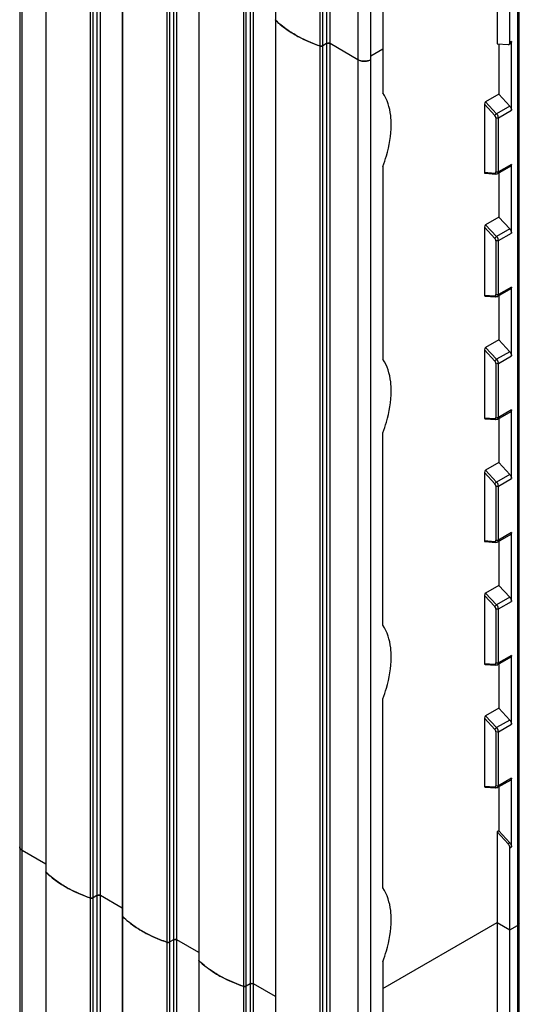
# Model space of a CAD drawing. Header units: millimetres. Extents: x 465 to 551, y 109 to 1310.
# Tile 4 of 7: x 466 to 549, y 763 to 927. Entities that reach past the tile are written whole.
import ezdxf

# ---------------------------------------------------------------- set-up
doc = ezdxf.new("R2010")
doc.units = ezdxf.units.MM
doc.header["$LTSCALE"] = 92.282596
doc.layers.get('0').update_dxf_attribs({"linetype": 'CONTINUOUS'})

msp = doc.modelspace()

# ---------------------------------------------------------------- linework, layer by layer
at = {"color": 7}
for p, q in [((466.17, 1279.41), (466.17, 298.5)), ((466.6, 297.89), (466.6, 1279.16)), ((470.56, 294.24), (470.56, 1275.47)), ((477.91, 1272.25), (477.91, 290)), ((478.4, 290.03), (478.4, 1272.28)), ((479.02, 1271.99), (479.02, 290.39)), ((479.59, 290.39), (479.59, 1271.66)), ((483.29, 286.89), (483.29, 1268.13)), ((490.64, 1264.9), (490.64, 282.65)), ((491.13, 282.68), (491.13, 1264.94)), ((491.75, 1264.64), (491.75, 283.04)), ((492.32, 283.04), (492.32, 1264.32)), ((496.01, 279.54), (496.01, 1260.78)), ((548.95, 1261.57), (548.95, 137.66)), ((549.25, 137.83), (549.25, 1261.74)), ((503.37, 1257.55), (503.37, 275.3)), ((503.85, 275.34), (503.85, 1257.59)), ((504.48, 1257.29), (504.48, 275.7)), ((505.04, 275.7), (505.04, 1256.97)), ((508.74, 272.2), (508.74, 1253.42)), ((516.1, 1250.2), (516.1, 267.95)), ((516.58, 267.99), (516.58, 1250.24)), ((517.21, 1249.95), (517.21, 268.35)), ((517.77, 268.35), (517.77, 1249.62)), ((522.41, 1247.47), (522.41, 265.67)), ((524.53, 265.67), (524.53, 1247.92)), ((545.56, 954.58), (545.56, 923.15)), ((547.68, 923.35), (547.68, 951.93)), ((470.5, 949.07), (470.5, 785.49)), ((483.23, 941.73), (483.23, 778.14)), ((495.96, 934.38), (495.96, 770.79)), ((526.54, 934.24), (526.54, 914.97)), ((508.69, 927.03), (508.69, 763.44)), ((547.96, 923.52), (547.68, 923.35)), ((547.96, 912.09), (547.96, 923.52)), ((517.21, 923.18), (516.58, 922.82)), ((522.41, 920.5), (517.77, 923.18)), ((526.54, 922.23), (524.53, 921.08)), ((545.56, 923.15), (547.38, 923.01)), ((545.84, 923.13), (545.84, 914.74)), ((547.38, 923.01), (547.54, 923.04)), ((547.82, 923.21), (547.54, 923.04)), ((545.84, 914.74), (543.65, 913.47)), ((545.84, 914.74), (547.67, 912.77)), ((543.44, 913.08), (543.44, 901.78)), ((545.18, 911.21), (543.44, 913.08)), ((545.48, 911.5), (543.65, 913.47)), ((547.67, 912.77), (545.48, 911.5)), ((545.77, 910.82), (547.96, 912.09)), ((545.35, 910.82), (545.35, 901.84)), ((545.77, 901.84), (545.77, 910.82)), ((526.54, 902.72), (526.54, 870.71)), ((547.82, 902.79), (545.63, 901.53)), ((547.96, 903.1), (545.77, 901.84)), ((547.96, 891.67), (547.96, 903.1)), ((543.44, 901.78), (545.18, 901.65)), ((543.55, 901.61), (545.37, 901.47)), ((545.84, 901.65), (545.84, 894.33)), ((545.84, 894.33), (543.65, 893.06)), ((545.84, 894.33), (547.67, 892.36)), ((543.44, 892.67), (543.44, 881.37)), ((545.18, 890.79), (543.44, 892.67)), ((545.48, 891.09), (543.65, 893.06)), ((547.67, 892.36), (545.48, 891.09)), ((545.77, 890.41), (547.96, 891.67)), ((545.35, 890.4), (545.35, 881.43)), ((545.77, 881.43), (545.77, 890.41)), ((547.96, 882.69), (545.77, 881.43)), ((547.96, 871.26), (547.96, 882.69)), ((543.44, 881.37), (545.18, 881.24)), ((543.55, 881.2), (545.37, 881.06)), ((547.82, 882.38), (545.63, 881.12)), ((545.84, 881.24), (545.84, 873.91)), ((545.84, 873.91), (543.65, 872.65)), ((545.48, 870.68), (543.65, 872.65)), ((545.84, 873.91), (547.67, 871.94)), ((543.44, 872.26), (543.44, 860.95)), ((545.18, 870.38), (543.44, 872.26)), ((547.67, 871.94), (545.48, 870.68)), ((545.77, 869.99), (547.96, 871.26)), ((545.35, 869.99), (545.35, 861.02)), ((545.77, 861.01), (545.77, 869.99)), ((547.82, 861.97), (545.63, 860.7)), ((547.96, 862.28), (545.77, 861.01)), ((547.96, 850.85), (547.96, 862.28)), ((543.44, 860.95), (545.18, 860.82)), ((543.55, 860.78), (545.37, 860.65)), ((545.84, 860.83), (545.84, 853.5)), ((526.54, 826.46), (526.54, 858.47)), ((545.84, 853.5), (543.65, 852.24)), ((545.84, 853.5), (547.67, 851.53)), ((543.44, 851.85), (543.44, 840.54)), ((545.18, 849.97), (543.44, 851.85)), ((545.48, 850.27), (543.65, 852.24)), ((547.67, 851.53), (545.48, 850.27)), ((545.77, 849.58), (547.96, 850.85)), ((545.35, 849.58), (545.35, 840.6)), ((545.77, 840.6), (545.77, 849.58)), ((547.82, 841.56), (545.63, 840.29)), ((547.96, 841.87), (545.77, 840.6)), ((547.96, 830.43), (547.96, 841.87)), ((543.44, 840.54), (545.18, 840.41)), ((543.55, 840.37), (545.37, 840.23)), ((545.84, 840.42), (545.84, 833.09)), ((545.84, 833.09), (543.65, 831.82)), ((545.48, 829.85), (543.65, 831.82)), ((545.84, 833.09), (547.67, 831.12)), ((543.44, 831.43), (543.44, 820.13)), ((545.18, 829.56), (543.44, 831.43)), ((547.67, 831.12), (545.48, 829.85)), ((545.77, 829.17), (547.96, 830.43)), ((545.35, 829.16), (545.35, 820.19)), ((545.77, 820.19), (545.77, 829.17)), ((547.82, 821.14), (545.63, 819.88)), ((547.96, 821.45), (545.77, 820.19)), ((547.96, 810.02), (547.96, 821.45)), ((543.44, 820.13), (545.18, 820)), ((543.55, 819.96), (545.37, 819.82)), ((545.84, 820), (545.84, 812.68)), ((526.54, 782.78), (526.54, 814.21)), ((545.84, 812.68), (543.65, 811.41)), ((545.84, 812.68), (547.67, 810.71)), ((543.44, 811.02), (543.44, 799.72)), ((545.18, 809.14), (543.44, 811.02)), ((545.48, 809.44), (543.65, 811.41)), ((547.67, 810.71), (545.48, 809.44)), ((545.35, 808.75), (545.35, 799.78)), ((545.77, 808.76), (547.96, 810.02)), ((545.77, 799.78), (545.77, 808.76)), ((547.82, 800.73), (545.63, 799.47)), ((547.96, 801.04), (545.77, 799.78)), ((547.96, 789.61), (547.96, 801.04)), ((543.44, 799.72), (545.18, 799.59)), ((543.55, 799.54), (545.37, 799.41)), ((545.84, 799.59), (545.84, 792.26)), ((545.84, 792.26), (545.56, 792.1)), ((545.56, 792.1), (545.56, 760.66)), ((547.38, 790.13), (545.56, 792.1)), ((545.84, 792.26), (547.67, 790.29)), ((547.67, 790.29), (547.38, 790.13)), ((547.68, 789.45), (547.96, 789.61)), ((547.68, 760.87), (547.68, 789.45)), ((470.5, 786.76), (466.6, 789.01)), ((470.5, 785.37), (470.5, 621.78)), ((479.02, 781.52), (478.4, 781.16)), ((483.23, 779.41), (479.59, 781.52)), ((483.23, 778.02), (483.23, 614.43)), ((526.54, 766.05), (545.56, 777.04)), ((545.56, 777.04), (547.68, 775.81)), ((547.68, 775.81), (548.95, 776.55)), ((549.25, 776.95), (548.95, 776.55)), ((491.75, 774.17), (491.13, 773.81)), ((495.96, 772.07), (492.32, 774.17)), ((495.96, 770.67), (495.96, 607.08)), ((526.54, 770.53), (526.54, 751.26)), ((504.48, 766.82), (503.85, 766.46)), ((508.69, 764.72), (505.04, 766.82))]:
    msp.add_line(p, q, dxfattribs=at)
for centre, radius, start, end in [((508.82, 927.15), 0.131, 180.0916, 190.1655), ((516.3, 923.43), 0.678, 266.605, 274.0384), ((516.3, 923.4), 0.651, 273.9604, 281.5711), ((523.47, 922.83), 2.58, 264.8186, 275.1817), ((470.63, 785.49), 0.131, 180.0916, 190.1655), ((478.12, 781.77), 0.678, 266.605, 274.0384), ((478.12, 781.74), 0.651, 273.9604, 281.5711), ((483.36, 778.14), 0.131, 180.0916, 190.1655), ((490.84, 774.42), 0.678, 266.605, 274.0384), ((490.85, 774.39), 0.651, 273.9604, 281.5711), ((496.09, 770.79), 0.131, 180.0916, 190.1655), ((503.57, 767.07), 0.678, 266.605, 274.0384), ((503.57, 767.04), 0.651, 273.9604, 281.5711)]:
    msp.add_arc(centre, radius, start, end, dxfattribs=at)
for centre, start_param, end_param in [((543.65, 913.21), 0.699489, 2.270285), ((543.65, 901.9), -4.0129, -2.920131), ((543.65, 892.79), 0.699489, 2.270285), ((543.65, 881.49), -4.0129, -2.920131), ((543.65, 872.38), 0.699489, 2.270285), ((543.65, 861.08), -4.0129, -2.920131), ((543.65, 851.97), 0.699489, 2.270285), ((543.65, 840.66), -4.0129, -2.920131), ((543.65, 831.56), 0.699489, 2.270285), ((543.65, 820.25), -4.0129, -2.920131), ((543.65, 811.14), 0.699489, 2.270285), ((543.65, 799.84), -4.0129, -2.920131)]:
    msp.add_ellipse(centre, major_axis=(0.137, 0.283), ratio=0.573062, start_param=start_param, end_param=end_param, dxfattribs=at)
for points in [[(508.74, 927.03), (508.71, 927.06), (508.69, 927.1), (508.69, 927.15)], [(516.09, 922.79), (516.15, 922.77), (516.2, 922.76), (516.26, 922.76)], [(516.43, 922.77), (516.48, 922.78), (516.54, 922.8), (516.58, 922.82)], [(545.33, 901.73), (545.34, 901.77), (545.35, 901.8), (545.35, 901.84)], [(545.63, 901.53), (545.55, 901.48), (545.46, 901.46), (545.37, 901.47)], [(545.33, 881.32), (545.34, 881.35), (545.35, 881.39), (545.35, 881.43)], [(545.63, 881.12), (545.55, 881.07), (545.46, 881.05), (545.37, 881.06)], [(545.33, 860.91), (545.34, 860.94), (545.35, 860.98), (545.35, 861.02)], [(545.63, 860.7), (545.55, 860.66), (545.46, 860.64), (545.37, 860.65)], [(545.33, 840.5), (545.34, 840.53), (545.35, 840.57), (545.35, 840.6)], [(545.63, 840.29), (545.55, 840.25), (545.46, 840.23), (545.37, 840.23)], [(545.33, 820.08), (545.34, 820.12), (545.35, 820.15), (545.35, 820.19)], [(545.63, 819.88), (545.55, 819.83), (545.46, 819.81), (545.37, 819.82)], [(545.33, 799.67), (545.34, 799.7), (545.35, 799.74), (545.35, 799.78)], [(545.63, 799.47), (545.55, 799.42), (545.46, 799.4), (545.37, 799.41)], [(466.17, 789.63), (466.17, 789.58), (466.17, 789.53), (466.18, 789.49)], [(470.56, 785.37), (470.53, 785.4), (470.5, 785.44), (470.5, 785.49)], [(477.91, 781.12), (477.96, 781.11), (478.02, 781.09), (478.08, 781.09)], [(478.25, 781.1), (478.3, 781.11), (478.35, 781.13), (478.4, 781.16)], [(483.29, 778.02), (483.26, 778.05), (483.23, 778.09), (483.23, 778.14)], [(490.64, 773.78), (490.69, 773.76), (490.75, 773.75), (490.8, 773.74)], [(490.98, 773.76), (491.03, 773.77), (491.08, 773.78), (491.13, 773.81)], [(496.02, 770.67), (495.98, 770.7), (495.96, 770.74), (495.96, 770.79)], [(503.36, 766.43), (503.42, 766.41), (503.47, 766.4), (503.53, 766.39)], [(503.7, 766.41), (503.76, 766.42), (503.81, 766.43), (503.85, 766.46)]]:
    msp.add_open_spline(points, degree=3, dxfattribs=at)
for points, knots in [([(508.74, 927.03), (508.97, 926.81), (509.96, 925.91), (511.07, 925.15), (511.96, 924.64)], [0, 0, 0, 0, 0.237305, 1, 1, 1, 1]), ([(511.96, 924.64), (511.65, 924.82), (510.51, 925.52), (509.45, 926.34), (508.74, 927.03)], [0, 0, 0, 0, 0.263136, 1, 1, 1, 1]), ([(511.96, 924.64), (512.27, 924.46), (513.6, 923.74), (515.01, 923.16), (516.09, 922.79)], [0, 0, 0, 0, 0.239853, 1, 1, 1, 1]), ([(516.09, 922.79), (515.72, 922.91), (514.3, 923.44), (512.93, 924.08), (511.96, 924.64)], [0, 0, 0, 0, 0.260032, 1, 1, 1, 1]), ([(547.54, 923.04), (547.56, 923.06), (547.65, 923.13), (547.68, 923.26), (547.68, 923.35)], [0, 0, 0, 0, 0.221985, 1, 1, 1, 1]), ([(547.96, 923.52), (547.96, 923.48), (547.95, 923.37), (547.89, 923.25), (547.82, 923.21)], [0, 0, 0, 0, 0.293644, 1, 1, 1, 1]), ([(516.58, 922.82), (516.55, 922.8), (516.39, 922.74), (516.21, 922.75), (516.09, 922.79)], [0, 0, 0, 0, 0.233463, 1, 1, 1, 1]), ([(517.77, 923.18), (517.73, 923.2), (517.55, 923.27), (517.33, 923.25), (517.21, 923.18)], [0, 0, 0, 0, 0.240719, 1, 1, 1, 1]), ([(517.21, 923.18), (517.22, 923.19), (517.31, 923.23), (517.41, 923.25), (517.49, 923.25)], [0, 0, 0, 0, 0.228786, 1, 1, 1, 1]), ([(517.49, 923.25), (517.51, 923.25), (517.61, 923.24), (517.71, 923.22), (517.77, 923.18)], [0, 0, 0, 0, 0.26704, 1, 1, 1, 1]), ([(522.41, 920.5), (522.47, 920.47), (522.73, 920.34), (523.02, 920.28), (523.24, 920.26)], [0, 0, 0, 0, 0.23048, 1, 1, 1, 1]), ([(524.53, 920.5), (524.22, 920.32), (523.47, 920.18), (522.72, 920.32), (522.41, 920.5)], [0, 0, 0, 0, 0.5, 1, 1, 1, 1]), ([(523.7, 920.26), (523.78, 920.27), (524.07, 920.31), (524.35, 920.4), (524.53, 920.5)], [0, 0, 0, 0, 0.267206, 1, 1, 1, 1]), ([(527.95, 909.66), (527.95, 910.18), (527.86, 912.01), (527.3, 913.88), (526.54, 914.97)], [0, 0, 0, 0, 0.279669, 1, 1, 1, 1]), ([(547.67, 912.77), (547.71, 912.72), (547.86, 912.52), (547.96, 912.27), (547.96, 912.09)], [0, 0, 0, 0, 0.258837, 1, 1, 1, 1]), ([(545.48, 911.5), (545.41, 911.47), (545.3, 911.38), (545.21, 911.27), (545.18, 911.21)], [0, 0, 0, 0, 0.525025, 1, 1, 1, 1]), ([(545.35, 910.82), (545.35, 910.85), (545.33, 910.99), (545.25, 911.12), (545.18, 911.21)], [0, 0, 0, 0, 0.231591, 1, 1, 1, 1]), ([(545.77, 910.82), (545.74, 910.8), (545.61, 910.75), (545.44, 910.76), (545.35, 910.82)], [0, 0, 0, 0, 0.241269, 1, 1, 1, 1]), ([(545.77, 910.82), (545.77, 910.88), (545.74, 911.13), (545.61, 911.36), (545.48, 911.5)], [0, 0, 0, 0, 0.231502, 1, 1, 1, 1]), ([(526.54, 902.72), (526.77, 903.31), (527.53, 905.55), (527.95, 907.92), (527.95, 909.66)], [0, 0, 0, 0, 0.266251, 1, 1, 1, 1]), ([(547.96, 903.1), (547.96, 903.07), (547.95, 902.95), (547.89, 902.84), (547.82, 902.79)], [0, 0, 0, 0, 0.293644, 1, 1, 1, 1]), ([(545.18, 901.65), (545.21, 901.65), (545.27, 901.66), (545.31, 901.71), (545.33, 901.73)], [0, 0, 0, 0, 0.499498, 1, 1, 1, 1]), ([(545.18, 901.65), (545.19, 901.62), (545.22, 901.54), (545.3, 901.48), (545.37, 901.47)], [0, 0, 0, 0, 0.282092, 1, 1, 1, 1]), ([(545.77, 901.84), (545.74, 901.82), (545.61, 901.77), (545.44, 901.79), (545.35, 901.84)], [0, 0, 0, 0, 0.240139, 1, 1, 1, 1]), ([(545.63, 901.53), (545.65, 901.54), (545.74, 901.62), (545.77, 901.75), (545.77, 901.84)], [0, 0, 0, 0, 0.221948, 1, 1, 1, 1]), ([(547.67, 892.36), (547.71, 892.31), (547.86, 892.11), (547.96, 891.86), (547.96, 891.67)], [0, 0, 0, 0, 0.258837, 1, 1, 1, 1]), ([(545.48, 891.09), (545.41, 891.05), (545.3, 890.96), (545.21, 890.85), (545.18, 890.79)], [0, 0, 0, 0, 0.525025, 1, 1, 1, 1]), ([(545.35, 890.4), (545.35, 890.44), (545.33, 890.58), (545.25, 890.71), (545.18, 890.79)], [0, 0, 0, 0, 0.231591, 1, 1, 1, 1]), ([(545.77, 890.41), (545.77, 890.47), (545.74, 890.72), (545.61, 890.95), (545.48, 891.09)], [0, 0, 0, 0, 0.231502, 1, 1, 1, 1]), ([(545.77, 890.41), (545.74, 890.39), (545.61, 890.34), (545.44, 890.35), (545.35, 890.4)], [0, 0, 0, 0, 0.241269, 1, 1, 1, 1]), ([(547.96, 882.69), (547.96, 882.66), (547.95, 882.54), (547.89, 882.42), (547.82, 882.38)], [0, 0, 0, 0, 0.293644, 1, 1, 1, 1]), ([(545.18, 881.24), (545.21, 881.23), (545.27, 881.24), (545.31, 881.29), (545.33, 881.32)], [0, 0, 0, 0, 0.499498, 1, 1, 1, 1]), ([(545.18, 881.24), (545.19, 881.21), (545.22, 881.13), (545.3, 881.06), (545.37, 881.06)], [0, 0, 0, 0, 0.282092, 1, 1, 1, 1]), ([(545.77, 881.43), (545.74, 881.41), (545.61, 881.36), (545.44, 881.37), (545.35, 881.43)], [0, 0, 0, 0, 0.240139, 1, 1, 1, 1]), ([(545.63, 881.12), (545.65, 881.13), (545.74, 881.21), (545.77, 881.33), (545.77, 881.43)], [0, 0, 0, 0, 0.221948, 1, 1, 1, 1]), ([(547.67, 871.94), (547.71, 871.9), (547.86, 871.7), (547.96, 871.45), (547.96, 871.26)], [0, 0, 0, 0, 0.258837, 1, 1, 1, 1]), ([(527.95, 865.41), (527.95, 865.92), (527.86, 867.76), (527.3, 869.62), (526.54, 870.71)], [0, 0, 0, 0, 0.279669, 1, 1, 1, 1]), ([(545.48, 870.68), (545.41, 870.64), (545.3, 870.55), (545.21, 870.44), (545.18, 870.38)], [0, 0, 0, 0, 0.525025, 1, 1, 1, 1]), ([(545.35, 869.99), (545.35, 870.02), (545.33, 870.17), (545.25, 870.3), (545.18, 870.38)], [0, 0, 0, 0, 0.231591, 1, 1, 1, 1]), ([(545.77, 869.99), (545.74, 869.98), (545.61, 869.93), (545.44, 869.94), (545.35, 869.99)], [0, 0, 0, 0, 0.241269, 1, 1, 1, 1]), ([(545.77, 869.99), (545.77, 870.05), (545.74, 870.3), (545.61, 870.54), (545.48, 870.68)], [0, 0, 0, 0, 0.231502, 1, 1, 1, 1]), ([(526.54, 858.47), (526.77, 859.05), (527.53, 861.29), (527.95, 863.67), (527.95, 865.41)], [0, 0, 0, 0, 0.266251, 1, 1, 1, 1]), ([(547.96, 862.28), (547.96, 862.24), (547.95, 862.13), (547.89, 862.01), (547.82, 861.97)], [0, 0, 0, 0, 0.293644, 1, 1, 1, 1]), ([(545.18, 860.82), (545.21, 860.82), (545.27, 860.83), (545.31, 860.88), (545.33, 860.91)], [0, 0, 0, 0, 0.499498, 1, 1, 1, 1]), ([(545.18, 860.82), (545.19, 860.8), (545.22, 860.72), (545.3, 860.65), (545.37, 860.65)], [0, 0, 0, 0, 0.282092, 1, 1, 1, 1]), ([(545.77, 861.01), (545.74, 861), (545.61, 860.95), (545.44, 860.96), (545.35, 861.02)], [0, 0, 0, 0, 0.240139, 1, 1, 1, 1]), ([(545.63, 860.7), (545.65, 860.72), (545.74, 860.79), (545.77, 860.92), (545.77, 861.01)], [0, 0, 0, 0, 0.221948, 1, 1, 1, 1]), ([(547.67, 851.53), (547.71, 851.48), (547.86, 851.29), (547.96, 851.03), (547.96, 850.85)], [0, 0, 0, 0, 0.258837, 1, 1, 1, 1]), ([(545.48, 850.27), (545.41, 850.23), (545.3, 850.14), (545.21, 850.03), (545.18, 849.97)], [0, 0, 0, 0, 0.525025, 1, 1, 1, 1]), ([(545.35, 849.58), (545.35, 849.61), (545.33, 849.75), (545.25, 849.89), (545.18, 849.97)], [0, 0, 0, 0, 0.231591, 1, 1, 1, 1]), ([(545.77, 849.58), (545.77, 849.64), (545.74, 849.89), (545.61, 850.12), (545.48, 850.27)], [0, 0, 0, 0, 0.231502, 1, 1, 1, 1]), ([(545.77, 849.58), (545.74, 849.56), (545.61, 849.51), (545.44, 849.52), (545.35, 849.58)], [0, 0, 0, 0, 0.241269, 1, 1, 1, 1]), ([(547.96, 841.87), (547.96, 841.83), (547.95, 841.72), (547.89, 841.6), (547.82, 841.56)], [0, 0, 0, 0, 0.293644, 1, 1, 1, 1]), ([(545.18, 840.41), (545.21, 840.41), (545.27, 840.42), (545.31, 840.47), (545.33, 840.5)], [0, 0, 0, 0, 0.499498, 1, 1, 1, 1]), ([(545.18, 840.41), (545.19, 840.39), (545.22, 840.3), (545.3, 840.24), (545.37, 840.23)], [0, 0, 0, 0, 0.282092, 1, 1, 1, 1]), ([(545.77, 840.6), (545.74, 840.58), (545.61, 840.53), (545.44, 840.55), (545.35, 840.6)], [0, 0, 0, 0, 0.240139, 1, 1, 1, 1]), ([(545.63, 840.29), (545.65, 840.3), (545.74, 840.38), (545.77, 840.51), (545.77, 840.6)], [0, 0, 0, 0, 0.221948, 1, 1, 1, 1]), ([(547.67, 831.12), (547.71, 831.07), (547.86, 830.87), (547.96, 830.62), (547.96, 830.43)], [0, 0, 0, 0, 0.258837, 1, 1, 1, 1]), ([(545.48, 829.85), (545.41, 829.82), (545.3, 829.73), (545.21, 829.62), (545.18, 829.56)], [0, 0, 0, 0, 0.525025, 1, 1, 1, 1]), ([(545.35, 829.16), (545.35, 829.2), (545.33, 829.34), (545.25, 829.47), (545.18, 829.56)], [0, 0, 0, 0, 0.231591, 1, 1, 1, 1]), ([(545.77, 829.17), (545.74, 829.15), (545.61, 829.1), (545.44, 829.11), (545.35, 829.16)], [0, 0, 0, 0, 0.241269, 1, 1, 1, 1]), ([(545.77, 829.17), (545.77, 829.23), (545.74, 829.48), (545.61, 829.71), (545.48, 829.85)], [0, 0, 0, 0, 0.231502, 1, 1, 1, 1]), ([(527.95, 821.15), (527.95, 821.67), (527.86, 823.5), (527.3, 825.37), (526.54, 826.46)], [0, 0, 0, 0, 0.279669, 1, 1, 1, 1]), ([(526.54, 814.21), (526.77, 814.8), (527.53, 817.04), (527.95, 819.41), (527.95, 821.15)], [0, 0, 0, 0, 0.266251, 1, 1, 1, 1]), ([(545.77, 820.19), (545.74, 820.17), (545.61, 820.12), (545.44, 820.14), (545.35, 820.19)], [0, 0, 0, 0, 0.240139, 1, 1, 1, 1]), ([(545.63, 819.88), (545.65, 819.89), (545.74, 819.97), (545.77, 820.1), (545.77, 820.19)], [0, 0, 0, 0, 0.221948, 1, 1, 1, 1]), ([(547.96, 821.45), (547.96, 821.42), (547.95, 821.3), (547.89, 821.19), (547.82, 821.14)], [0, 0, 0, 0, 0.293644, 1, 1, 1, 1]), ([(545.18, 820), (545.21, 820), (545.27, 820.01), (545.31, 820.06), (545.33, 820.08)], [0, 0, 0, 0, 0.499498, 1, 1, 1, 1]), ([(545.18, 820), (545.19, 819.97), (545.22, 819.89), (545.3, 819.83), (545.37, 819.82)], [0, 0, 0, 0, 0.282092, 1, 1, 1, 1]), ([(547.67, 810.71), (547.71, 810.66), (547.86, 810.46), (547.96, 810.21), (547.96, 810.02)], [0, 0, 0, 0, 0.258837, 1, 1, 1, 1]), ([(545.48, 809.44), (545.41, 809.4), (545.3, 809.31), (545.21, 809.2), (545.18, 809.14)], [0, 0, 0, 0, 0.525025, 1, 1, 1, 1]), ([(545.35, 808.75), (545.35, 808.79), (545.33, 808.93), (545.25, 809.06), (545.18, 809.14)], [0, 0, 0, 0, 0.231591, 1, 1, 1, 1]), ([(545.77, 808.76), (545.74, 808.74), (545.61, 808.69), (545.44, 808.7), (545.35, 808.75)], [0, 0, 0, 0, 0.241269, 1, 1, 1, 1]), ([(545.77, 808.76), (545.77, 808.82), (545.74, 809.07), (545.61, 809.3), (545.48, 809.44)], [0, 0, 0, 0, 0.231502, 1, 1, 1, 1]), ([(547.96, 801.04), (547.96, 801.01), (547.95, 800.89), (547.89, 800.77), (547.82, 800.73)], [0, 0, 0, 0, 0.293644, 1, 1, 1, 1]), ([(545.18, 799.59), (545.21, 799.58), (545.27, 799.59), (545.31, 799.64), (545.33, 799.67)], [0, 0, 0, 0, 0.499498, 1, 1, 1, 1]), ([(545.18, 799.59), (545.19, 799.56), (545.22, 799.48), (545.3, 799.41), (545.37, 799.41)], [0, 0, 0, 0, 0.282092, 1, 1, 1, 1]), ([(545.77, 799.78), (545.74, 799.76), (545.61, 799.71), (545.44, 799.72), (545.35, 799.78)], [0, 0, 0, 0, 0.240139, 1, 1, 1, 1]), ([(545.63, 799.47), (545.65, 799.48), (545.74, 799.56), (545.77, 799.68), (545.77, 799.78)], [0, 0, 0, 0, 0.221948, 1, 1, 1, 1]), ([(466.6, 789.01), (466.48, 789.08), (466.27, 789.25), (466.17, 789.51), (466.17, 789.63)], [0, 0, 0, 0, 0.550837, 1, 1, 1, 1]), ([(547.68, 789.45), (547.68, 789.5), (547.64, 789.76), (547.52, 789.99), (547.38, 790.13)], [0, 0, 0, 0, 0.231532, 1, 1, 1, 1]), ([(547.67, 790.29), (547.71, 790.25), (547.86, 790.05), (547.96, 789.8), (547.96, 789.61)], [0, 0, 0, 0, 0.258837, 1, 1, 1, 1]), ([(470.56, 785.37), (470.79, 785.14), (471.78, 784.25), (472.89, 783.49), (473.77, 782.98)], [0, 0, 0, 0, 0.237305, 1, 1, 1, 1]), ([(473.77, 782.98), (473.47, 783.15), (472.33, 783.85), (471.27, 784.68), (470.56, 785.37)], [0, 0, 0, 0, 0.263136, 1, 1, 1, 1]), ([(473.77, 782.98), (474.09, 782.8), (475.42, 782.08), (476.82, 781.5), (477.91, 781.12)], [0, 0, 0, 0, 0.239853, 1, 1, 1, 1]), ([(477.91, 781.12), (477.54, 781.25), (476.12, 781.77), (474.74, 782.42), (473.77, 782.98)], [0, 0, 0, 0, 0.260032, 1, 1, 1, 1]), ([(527.95, 777.47), (527.95, 777.98), (527.86, 779.82), (527.3, 781.69), (526.54, 782.78)], [0, 0, 0, 0, 0.279669, 1, 1, 1, 1]), ([(478.4, 781.16), (478.36, 781.14), (478.21, 781.08), (478.03, 781.08), (477.91, 781.12)], [0, 0, 0, 0, 0.233463, 1, 1, 1, 1]), ([(479.59, 781.52), (479.55, 781.54), (479.37, 781.61), (479.15, 781.59), (479.02, 781.52)], [0, 0, 0, 0, 0.240719, 1, 1, 1, 1]), ([(479.02, 781.52), (479.04, 781.53), (479.13, 781.57), (479.23, 781.59), (479.3, 781.59)], [0, 0, 0, 0, 0.228786, 1, 1, 1, 1]), ([(479.3, 781.59), (479.33, 781.59), (479.43, 781.58), (479.53, 781.55), (479.59, 781.52)], [0, 0, 0, 0, 0.26704, 1, 1, 1, 1]), ([(483.29, 778.02), (483.52, 777.8), (484.51, 776.9), (485.62, 776.14), (486.5, 775.63)], [0, 0, 0, 0, 0.237305, 1, 1, 1, 1]), ([(486.5, 775.63), (486.2, 775.81), (485.06, 776.5), (483.99, 777.33), (483.29, 778.02)], [0, 0, 0, 0, 0.263136, 1, 1, 1, 1]), ([(526.54, 770.53), (526.77, 771.12), (527.53, 773.36), (527.95, 775.73), (527.95, 777.47)], [0, 0, 0, 0, 0.266251, 1, 1, 1, 1]), ([(486.5, 775.63), (486.81, 775.45), (488.15, 774.73), (489.55, 774.15), (490.64, 773.78)], [0, 0, 0, 0, 0.239853, 1, 1, 1, 1]), ([(490.64, 773.78), (490.26, 773.9), (488.84, 774.42), (487.47, 775.07), (486.5, 775.63)], [0, 0, 0, 0, 0.260032, 1, 1, 1, 1]), ([(491.13, 773.81), (491.09, 773.79), (490.94, 773.73), (490.76, 773.73), (490.64, 773.78)], [0, 0, 0, 0, 0.233463, 1, 1, 1, 1]), ([(492.32, 774.17), (492.28, 774.19), (492.09, 774.26), (491.88, 774.24), (491.75, 774.17)], [0, 0, 0, 0, 0.240719, 1, 1, 1, 1]), ([(491.75, 774.17), (491.77, 774.18), (491.86, 774.22), (491.96, 774.24), (492.03, 774.24)], [0, 0, 0, 0, 0.228786, 1, 1, 1, 1]), ([(492.03, 774.24), (492.06, 774.24), (492.16, 774.23), (492.25, 774.21), (492.32, 774.17)], [0, 0, 0, 0, 0.26704, 1, 1, 1, 1]), ([(496.02, 770.67), (496.24, 770.45), (497.23, 769.55), (498.35, 768.79), (499.23, 768.28)], [0, 0, 0, 0, 0.237305, 1, 1, 1, 1]), ([(499.23, 768.28), (498.92, 768.46), (497.79, 769.16), (496.72, 769.98), (496.02, 770.67)], [0, 0, 0, 0, 0.263136, 1, 1, 1, 1]), ([(499.23, 768.28), (499.54, 768.1), (500.87, 767.38), (502.28, 766.8), (503.36, 766.43)], [0, 0, 0, 0, 0.239853, 1, 1, 1, 1]), ([(503.36, 766.43), (502.99, 766.55), (501.57, 767.07), (500.2, 767.72), (499.23, 768.28)], [0, 0, 0, 0, 0.260032, 1, 1, 1, 1]), ([(503.85, 766.46), (503.82, 766.44), (503.66, 766.38), (503.49, 766.39), (503.36, 766.43)], [0, 0, 0, 0, 0.233463, 1, 1, 1, 1]), ([(505.04, 766.82), (505, 766.84), (504.82, 766.91), (504.6, 766.89), (504.48, 766.82)], [0, 0, 0, 0, 0.240719, 1, 1, 1, 1]), ([(504.48, 766.82), (504.5, 766.83), (504.59, 766.87), (504.69, 766.89), (504.76, 766.89)], [0, 0, 0, 0, 0.228786, 1, 1, 1, 1]), ([(504.76, 766.89), (504.79, 766.89), (504.88, 766.88), (504.98, 766.86), (505.04, 766.82)], [0, 0, 0, 0, 0.26704, 1, 1, 1, 1])]:
    msp.add_open_spline(points, degree=3, knots=knots, dxfattribs=at)

doc.saveas('drawing.dxf')
